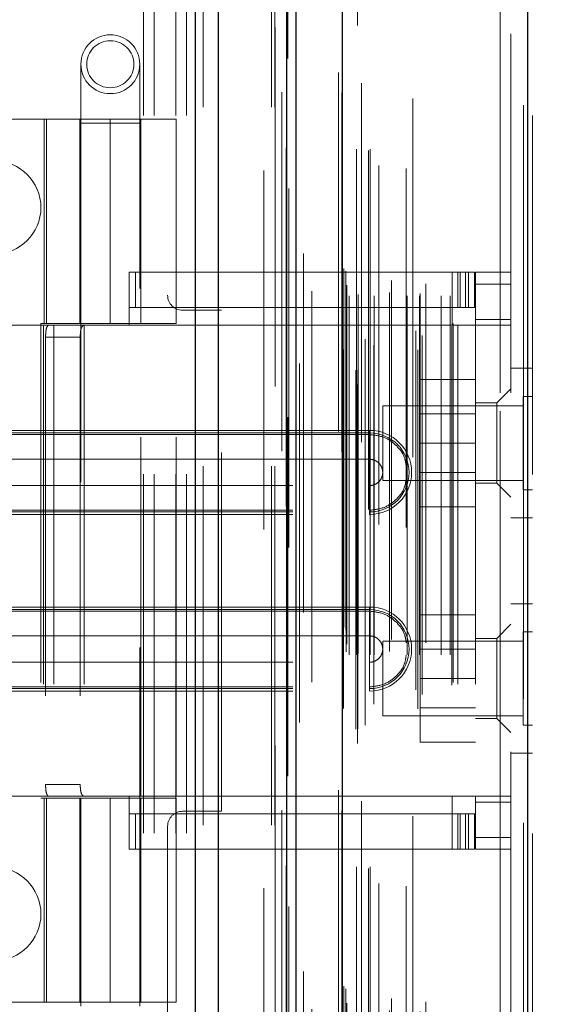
# Model space of a CAD drawing. Header units: inches. Extents: x 0.2 to 10.8, y 0.2 to 8.2.
# Tile 31 of 123: x 1.89 to 2.036, y 3.248 to 3.522. Entities that reach past the tile are written whole.
import ezdxf

# ---------------------------------------------------------------- set-up
doc = ezdxf.new("R2010")
doc.units = ezdxf.units.IN
doc.header["$MEASUREMENT"] = 0
doc.linetypes.add('HIDDEN', pattern=[0.075, 0.05, -0.025])
doc.layers.add('DIMENSIONS', color=140, linetype='Continuous')
doc.styles.add('SLDTEXTSTYLE0', font='TXT', dxfattribs={"width": 0.7})
doc.dimstyles.new('SLDDIMSTYLE1', dxfattribs={"dimtxt": 0.084961, "dimasz": 0.13, "dimexe": 0, "dimexo": 0.0625, "dimgap": 0.02124, "dimtad": 0, "dimtih": 1, "dimtoh": 1, "dimlfac": 12, "dimrnd": 1e-09, "dimzin": 12, "dimdsep": 46, "dimtxsty": 'SLDTEXTSTYLE0', "dimsah": 1, "dimcen": 0.09, "dimadec": 0, "dimazin": 3, "dimtfac": 1, "dimtmove": 0, "dimatfit": 0, "dimfxl": 0, "dimfrac": 2, "dimtolj": 1, "dimtzin": 12, "dimarcsym": 0})

# ---------------------------------------------------------------- blocks, each defined once
blk = doc.blocks.new('_D_5')
at = {"layer": 'DIMENSIONS'}
for p, q in [((2.19828, 3.04359), (2.19828, 3.29359)), ((1.88637, 3.04359), (2.32328, 3.04359)), ((1.99089, 2.89175), (2.32328, 2.89175)), ((2.19828, 2.66039), (2.19828, 2.89175)), ((2.29355, 2.66039), (2.19828, 2.66039)), ((2.44674, 2.66039), (2.41821, 2.66039)), ((2.41821, 2.66039), (2.41821, 2.52536)), ((2.69921, 2.66039), (2.72774, 2.66039)), ((2.72774, 2.66039), (2.72774, 2.52536)), ((2.41821, 2.52536), (2.44674, 2.52536)), ((2.72774, 2.52536), (2.69921, 2.52536))]:
    blk.add_line(p, q, dxfattribs=at)
for points in [[(2.19828, 3.04359), (2.21828, 3.17359), (2.17828, 3.17359)], [(2.19828, 2.89175), (2.17828, 2.76175), (2.21828, 2.76175)]]:
    blk.add_solid(points, dxfattribs=at)
at = {"layer": 'DIMENSIONS', "char_height": 0.083333, "attachment_point": 1, "style": 'SLDTEXTSTYLE0'}
for s, insert in [('1.82', (2.44674, 2.78684)), ('46.3', (2.44674, 2.63278))]:
    blk.add_mtext(s, dxfattribs=dict(at, insert=insert))

msp = doc.modelspace()

# ---------------------------------------------------------------- linework, layer by layer
at = {"color": 7, "linetype": 'Continuous', "lineweight": 25}
for p, q in [((1.9387722, 2.8977542), (1.9387722, 5.3435837)), ((1.9451361, 2.8977542), (1.9451361, 5.3424034)), ((1.9642121, 2.8977542), (1.9642121, 5.3334298)), ((1.9668481, 2.8977542), (1.9668481, 5.3331709)), ((1.9796512, 5.3074667), (1.9796512, 2.9238586)), ((2.0311721, 5.2983822), (2.0311721, 2.9329432))]:
    msp.add_line(p, q, dxfattribs=at)
at = {"color": 7, "linetype": 'HIDDEN', "lineweight": 18}
for p, q in [((1.9387722, 5.3435837), (1.9387722, 2.8977542)), ((1.9387722, 5.3435837), (1.9387722, 2.8977542)), ((1.9387722, 2.8977542), (1.9387722, 5.3435837)), ((1.9408935, 2.8977542), (1.9408935, 5.3424034)), ((1.9408935, 2.8977542), (1.9408935, 5.3424034)), ((1.9451361, 2.8977542), (1.9451361, 5.3424034)), ((1.9599695, 2.8977542), (1.9599695, 5.3334298)), ((1.9599695, 2.8977542), (1.9599695, 5.3334298)), ((1.9608481, 2.8977542), (1.9608481, 5.3331709)), ((1.9642121, 2.8977542), (1.9642121, 5.3334298)), ((1.9644663, 2.9113883), (1.9644663, 5.3199371)), ((1.9838767, 2.9205246), (1.9838767, 5.3108008)), ((1.9838767, 2.9205246), (1.9838767, 5.3108008)), ((1.9786093, 5.3074667), (1.9786093, 2.9238586)), ((1.9834514, 2.9245287), (1.9834514, 5.3067966)), ((1.983961, 2.9246186), (1.983961, 5.3067068)), ((1.9860144, 2.9255932), (1.9860144, 5.3057321)), ((1.9677215, 2.926347), (1.9677215, 5.3049834)), ((1.9850221, 5.3044863), (1.9850221, 2.9268473)), ((1.9795489, 5.3017727), (1.9795489, 2.9295527)), ((1.9795757, 2.929343), (1.9795757, 5.3019824)), ((1.9800272, 2.9303066), (1.9800272, 5.3010187)), ((1.9800272, 2.9303066), (1.9800272, 5.3010187)), ((1.9992574, 5.3002443), (1.9992574, 2.9310851)), ((2.000689, 2.9301569), (2.000689, 5.3011684)), ((1.9860455, 2.9331404), (1.9860455, 5.298185)), ((1.9884123, 2.9315016), (1.9884123, 5.2998295)), ((2.0301302, 5.2983822), (2.0301302, 2.9329432)), ((2.0301302, 2.9329432), (2.0301302, 5.2983822)), ((2.0311721, 2.9329432), (2.0311721, 5.2983822)), ((2.0001047, 2.9354593), (2.0001047, 5.295866)), ((2.0018694, 2.9341902), (2.0018694, 5.2971386)), ((2.0101216, 2.9367617), (2.0101216, 5.2945636)), ((2.0326093, 5.295437), (2.0326093, 2.9358883)), ((1.9711582, 2.9376201), (1.9711582, 5.2937055)), ((2.0105544, 2.9374924), (2.0105544, 5.2938329)), ((1.9806982, 2.946043), (1.9806982, 5.2852823)), ((1.9806982, 2.946043), (1.9806982, 5.2852823)), ((1.9815412, 2.9452097), (1.9815412, 5.2861157)), ((1.9815412, 2.9452097), (1.9815412, 5.2861157)), ((1.9836148, 5.2861157), (1.9836148, 2.9452097)), ((1.9836148, 2.9452097), (1.9836148, 5.2861157)), ((1.9840315, 2.9456263), (1.9840315, 5.285699)), ((1.9869482, 5.285699), (1.9869482, 2.9456263)), ((1.9873648, 2.9452097), (1.9873648, 5.2861157)), ((1.9873648, 5.2861157), (1.9873648, 2.9452097)), ((1.988538, 2.9452097), (1.988538, 5.2861157)), ((1.9928365, 2.9461263), (1.9928365, 5.2852405)), ((1.9977086, 2.9452097), (1.9977086, 5.2861157)), ((2.0011536, 2.9452097), (2.0011536, 5.2861157)), ((2.0013657, 2.9458738), (2.0013657, 5.2854545)), ((2.0071884, 2.9452097), (2.0071884, 5.2861157)), ((2.009721, 2.9452097), (2.009721, 5.2861157)), ((2.009721, 2.9452097), (2.009721, 5.2861157)), ((1.9809426, 2.9482043), (1.9809426, 5.283121)), ((1.9898289, 5.2815497), (1.9898289, 2.9497614)), ((1.993384, 2.9495049), (1.993384, 5.2818205)), ((1.993384, 2.9495049), (1.993384, 5.2818205)), ((2.0028802, 2.9485756), (2.0028802, 5.2827497)), ((1.9800806, 2.9528959), (1.9800806, 5.2784294)), ((1.9800806, 2.9528959), (1.9800806, 5.2784294)), ((1.9806278, 2.9521229), (1.9806278, 5.2792025)), ((1.9806278, 2.9521229), (1.9806278, 5.2792025)), ((1.9974399, 5.2807203), (1.9974399, 2.9506064)), ((1.9647549, 5.2751131), (1.9647549, 2.9562213)), ((1.9688887, 2.9569864), (1.9688887, 5.274339)), ((1.9578481, 2.9801709), (1.9578481, 5.2510875)), ((1.9578481, 2.9801709), (1.9578481, 5.2510875)), ((1.9578481, 2.9801709), (1.9578481, 5.2510875)), ((1.9578481, 2.9801709), (1.9578481, 5.2510875)), ((2.0236093, 3.0182043), (2.0236093, 5.213121)), ((2.0236093, 3.0182043), (2.0236093, 5.213121)), ((2.0236093, 5.213121), (2.0236093, 3.0182043)), ((2.0236093, 5.213121), (2.0236093, 3.0182043)), ((2.0266093, 3.0182043), (2.0266093, 5.213121)), ((1.9310148, 4.0417125), (1.9310148, 3.4453792)), ((1.9242648, 3.0955042), (1.9242648, 3.6473375)), ((1.9242648, 3.0955042), (1.9242648, 3.6473375)), ((1.9272648, 3.0955042), (1.9272648, 3.6473375)), ((1.9332648, 3.0955042), (1.9332648, 3.6473375)), ((1.9362648, 3.0955042), (1.9362648, 3.6473375)), ((1.9362648, 3.0955042), (1.9362648, 3.6473375)), ((1.9068586, 3.5097627), (1.9068586, 3.4933585)), ((1.9232628, 3.4933585), (1.9232628, 3.5097627)), ((1.9150607, 3.4944609), (1.8461631, 3.4944609)), ((1.896688, 3.4944609), (1.896688, 3.4375383)), ((1.8973141, 3.4375383), (1.8973141, 3.4944609)), ((1.9065306, 3.4944609), (1.9065306, 3.4375383)), ((1.9068212, 3.4944609), (1.9068212, 3.4375383)), ((1.9068586, 3.4933585), (1.9232628, 3.4933585)), ((1.9068586, 3.4933585), (1.9068586, 3.2472955)), ((1.9150607, 3.4944609), (1.9150607, 3.4375383)), ((1.9150607, 3.4944609), (1.9334334, 3.4944609)), ((1.9150607, 3.4375383), (1.9150607, 3.4944609)), ((1.9232628, 3.2472955), (1.9232628, 3.4933585)), ((1.9235909, 3.4375383), (1.9235909, 3.4944609)), ((1.9334334, 3.4375383), (1.9334334, 3.4944609)), ((1.9203101, 3.45181), (2.0102051, 3.45181)), ((1.9203101, 3.4370462), (1.9203101, 3.45181)), ((1.9221031, 3.4419675), (1.9221031, 3.45181)), ((2.0102051, 3.4370462), (2.0102051, 3.45181)), ((2.0102051, 3.45181), (2.0118455, 3.45181)), ((2.0118455, 3.45181), (2.0118455, 3.4419675)), ((2.0118455, 3.45181), (2.0147983, 3.45181)), ((2.0124567, 3.4419675), (2.0124567, 3.45181)), ((2.0139446, 3.4419675), (2.0139446, 3.45181)), ((2.0147983, 3.4419675), (2.0147983, 3.45181)), ((2.0147983, 3.45181), (2.0164387, 3.45181)), ((2.0147983, 3.4419675), (2.0147983, 3.45181)), ((2.0164387, 3.4419675), (2.0164387, 3.45181)), ((2.0266093, 3.45181), (2.0167668, 3.45181)), ((2.0167668, 3.4485291), (2.0167668, 3.45181)), ((2.0266093, 3.4485291), (2.0167668, 3.4485291)), ((2.0167668, 3.4485291), (2.0167668, 3.4386866)), ((2.0266093, 3.4485291), (2.0167668, 3.4485291)), ((1.9203101, 3.4419675), (2.0102051, 3.4419675)), ((1.9460148, 3.4412125), (1.9351815, 3.4412125)), ((1.9460148, 3.3016292), (1.9460148, 3.4412125)), ((2.0118455, 3.4419675), (2.0102051, 3.4419675)), ((2.0147983, 3.4419675), (2.0118455, 3.4419675)), ((2.0164387, 3.4419675), (2.0147983, 3.4419675)), ((1.8956737, 3.4375383), (1.9150607, 3.4375383)), ((1.8956737, 3.4375383), (1.8956737, 3.3053205)), ((1.9334334, 3.4375383), (1.9150607, 3.4375383)), ((2.0167668, 3.4386866), (2.0266093, 3.4386866)), ((2.0167668, 3.4370462), (2.0167668, 3.4386866)), ((1.8965015, 3.4370462), (1.8658481, 3.4370462)), ((1.8965015, 3.4370462), (1.8965015, 3.3058126)), ((1.8993135, 3.4370462), (1.8965015, 3.4370462)), ((1.8965015, 3.4370462), (1.8965015, 3.3058126)), ((1.8993135, 3.4370462), (1.8993135, 3.3058126)), ((1.9334334, 3.4370462), (1.8993135, 3.4370462)), ((1.9077495, 3.4370462), (1.9077495, 3.3058126)), ((1.9235909, 3.3058126), (1.9235909, 3.4370462)), ((1.9334334, 3.3058126), (1.9334334, 3.4370462)), ((1.9334334, 3.4370462), (2.0102051, 3.4370462)), ((1.9334334, 3.4370462), (2.0102051, 3.4370462)), ((2.0118455, 3.4370462), (2.0102051, 3.4370462)), ((2.0118455, 3.4370462), (2.0118455, 3.3058126)), ((2.0266093, 3.4370462), (2.0118455, 3.4370462)), ((2.0118455, 3.4370462), (2.0118455, 3.3058126)), ((2.0167668, 3.4370462), (2.0167668, 3.3058126)), ((1.897046, 3.4337654), (1.897046, 3.3090934)), ((1.897046, 3.4337654), (1.9066967, 3.4337654)), ((1.9066967, 3.4337654), (1.9066967, 3.3090934)), ((2.0326093, 3.4250377), (2.0266093, 3.4250377)), ((2.0167668, 3.4219543), (2.0013501, 3.4219543)), ((2.0013501, 3.4219543), (2.0013501, 3.4042043)), ((2.0266093, 3.4193297), (2.0226723, 3.4153927)), ((2.0226723, 3.4153927), (2.0167668, 3.4153927)), ((2.0226723, 3.4042378), (2.0226723, 3.4153927)), ((2.0300051, 3.4172252), (2.0300051, 3.4042043)), ((2.0326093, 3.4172252), (2.0300051, 3.4172252)), ((1.9909426, 3.414621), (1.9909426, 3.4042043)), ((2.0300051, 3.414621), (1.9909426, 3.414621)), ((2.0167668, 3.4123668), (2.0013501, 3.4123668)), ((1.9872392, 3.4077502), (1.8658481, 3.4077502)), ((1.9872392, 3.4077502), (1.9872392, 3.4065797)), ((1.9872392, 3.4070395), (1.8658481, 3.4070395)), ((1.9872392, 3.4065797), (1.8658481, 3.4065797)), ((1.9872392, 3.4070395), (1.9872392, 3.3996979)), ((1.9909426, 3.4042043), (1.9909426, 3.3937877)), ((2.0167668, 3.4042043), (2.0013501, 3.4042043)), ((2.0013501, 3.4042043), (2.0013501, 3.3864543)), ((2.0226723, 3.3930829), (2.0226723, 3.4042378)), ((2.0300051, 3.4042043), (2.0300051, 3.3911835)), ((1.9872392, 3.3996979), (1.8658481, 3.3996979)), ((1.9909426, 3.3937877), (2.0300051, 3.3937877)), ((2.0013501, 3.3960418), (2.0167668, 3.3960418)), ((1.8658481, 3.3923735), (1.9872392, 3.3923735)), ((1.9872392, 3.3850319), (1.9872392, 3.3923735)), ((2.0167668, 3.3930829), (2.0226723, 3.3930829)), ((2.0226723, 3.3930829), (2.0266093, 3.3891459)), ((2.0300051, 3.3911835), (2.0326093, 3.3911835)), ((1.8658481, 3.3854917), (1.9872392, 3.3854917)), ((1.9872392, 3.3843212), (1.9872392, 3.3854917)), ((2.0167668, 3.3864543), (2.0013501, 3.3864543)), ((1.8658481, 3.3850319), (1.9872392, 3.3850319)), ((1.8658481, 3.3843212), (1.9872392, 3.3843212)), ((2.0266093, 3.383371), (2.0326093, 3.383371)), ((1.9872392, 3.3585376), (1.8658481, 3.3585376)), ((1.9872392, 3.3578269), (1.8658481, 3.3578269)), ((1.9872392, 3.3585376), (1.9872392, 3.3573671)), ((1.9872392, 3.3578269), (1.9872392, 3.3504853)), ((2.0326093, 3.3594543), (2.0266093, 3.3594543)), ((1.9872392, 3.3573671), (1.8658481, 3.3573671)), ((2.0167668, 3.356371), (2.0013501, 3.356371)), ((2.0013501, 3.356371), (2.0013501, 3.338621)), ((2.0266093, 3.3537129), (2.0226723, 3.3497759)), ((1.9872392, 3.3504853), (1.8658481, 3.3504853)), ((2.0226723, 3.3497759), (2.0167668, 3.3497759)), ((2.0226723, 3.3274661), (2.0226723, 3.3497759)), ((2.0300051, 3.3516418), (2.0300051, 3.338621)), ((2.0326093, 3.3516418), (2.0300051, 3.3516418)), ((1.9909426, 3.3490377), (1.9909426, 3.338621)), ((2.0300051, 3.3490377), (1.9909426, 3.3490377)), ((2.0167668, 3.3467835), (2.0013501, 3.3467835)), ((1.8658481, 3.3431609), (1.9872392, 3.3431609)), ((1.9872392, 3.3358193), (1.9872392, 3.3431609)), ((1.9909426, 3.338621), (1.9909426, 3.3282043)), ((2.0167668, 3.338621), (2.0013501, 3.338621)), ((2.0013501, 3.338621), (2.0013501, 3.320871)), ((2.0300051, 3.338621), (2.0300051, 3.3256002)), ((1.8658481, 3.3362791), (1.9872392, 3.3362791)), ((1.8658481, 3.3358193), (1.9872392, 3.3358193)), ((1.9872392, 3.3351086), (1.9872392, 3.3362791)), ((1.8658481, 3.3351086), (1.9872392, 3.3351086)), ((2.0013501, 3.3304585), (2.0167668, 3.3304585)), ((1.9909426, 3.3282043), (2.0300051, 3.3282043)), ((2.0167668, 3.3274661), (2.0226723, 3.3274661)), ((2.0226723, 3.3274661), (2.0266093, 3.3235291)), ((2.0300051, 3.3256002), (2.0326093, 3.3256002)), ((2.0167668, 3.320871), (2.0013501, 3.320871)), ((2.0266093, 3.3177877), (2.0326093, 3.3177877)), ((1.9066967, 3.3090934), (1.897046, 3.3090934)), ((1.8965015, 3.3058126), (1.8658481, 3.3058126)), ((1.8993135, 3.3058126), (1.8965015, 3.3058126)), ((1.9334334, 3.3058126), (1.8993135, 3.3058126)), ((1.9203101, 3.2910488), (1.9203101, 3.3058126)), ((2.0102051, 3.3058126), (1.9334334, 3.3058126)), ((2.0102051, 3.3058126), (1.9334334, 3.3058126)), ((2.0118455, 3.3058126), (2.0102051, 3.3058126)), ((2.0102051, 3.2910488), (2.0102051, 3.3058126)), ((2.0266093, 3.3058126), (2.0118455, 3.3058126)), ((2.0167668, 3.3041722), (2.0167668, 3.3058126)), ((1.8956737, 3.3053205), (1.9150607, 3.3053205)), ((1.896688, 3.3053205), (1.896688, 3.2483979)), ((1.8973141, 3.2483979), (1.8973141, 3.3053205)), ((1.9065306, 3.3053205), (1.9065306, 3.2483979)), ((1.9068212, 3.3053205), (1.9068212, 3.2483979)), ((1.9150607, 3.3053205), (1.9150607, 3.2483979)), ((1.9150607, 3.3053205), (1.9334334, 3.3053205)), ((1.9150607, 3.2483979), (1.9150607, 3.3053205)), ((1.9235909, 3.2483979), (1.9235909, 3.3053205)), ((1.9334334, 3.2483979), (1.9334334, 3.3053205)), ((2.0266093, 3.3041722), (2.0167668, 3.3041722)), ((2.0167668, 3.3041722), (2.0167668, 3.2943297)), ((2.0102051, 3.3008913), (1.9203101, 3.3008913)), ((1.9221031, 3.2910488), (1.9221031, 3.3008913)), ((1.9351815, 3.3016292), (1.9460148, 3.3016292)), ((2.0102051, 3.3008913), (2.0118455, 3.3008913)), ((2.0118455, 3.3008913), (2.0118455, 3.2910488)), ((2.0118455, 3.3008913), (2.0147983, 3.3008913)), ((2.0124567, 3.2910488), (2.0124567, 3.3008913)), ((2.0139446, 3.2910488), (2.0139446, 3.3008913)), ((2.0147983, 3.2910488), (2.0147983, 3.3008913)), ((2.0147983, 3.3008913), (2.0164387, 3.3008913)), ((2.0147983, 3.2910488), (2.0147983, 3.3008913)), ((2.0164387, 3.2910488), (2.0164387, 3.3008913)), ((1.9310148, 3.2974625), (1.9310148, 2.9801709)), ((2.0266093, 3.2943297), (2.0167668, 3.2943297)), ((2.0167668, 3.2910488), (2.0167668, 3.2943297)), ((2.0266093, 3.2943297), (2.0167668, 3.2943297)), ((2.0102051, 3.2910488), (1.9203101, 3.2910488)), ((2.0118455, 3.2910488), (2.0102051, 3.2910488)), ((2.0147983, 3.2910488), (2.0118455, 3.2910488)), ((2.0164387, 3.2910488), (2.0147983, 3.2910488)), ((2.0266093, 3.2910488), (2.0167668, 3.2910488)), ((1.8461631, 3.2483979), (1.9150607, 3.2483979)), ((1.9334334, 3.2483979), (1.9150607, 3.2483979))]:
    msp.add_line(p, q, dxfattribs=at)
at = {"color": 7, "linetype": 'HIDDEN', "lineweight": 18, "flags": 128}
for points in [[(1.9609591, 5.3199942), (1.9609587, 4.1251826), (1.9609591, 2.9108429)], [(1.9628589, 5.3019534), (1.9628588, 4.1643733), (1.9628589, 2.929374)], [(1.96403, 5.2864971), (1.9640293, 4.0906305), (1.96403, 2.9448458)], [(1.96403, 5.286496), (1.9640293, 4.1643809), (1.96403, 2.9448289)], [(1.971146, 2.946533), (1.9711462, 4.1061245), (1.971146, 5.2847909)]]:
    msp.add_lwpolyline(points, dxfattribs=at)
at = {"color": 7, "linetype": 'HIDDEN', "lineweight": 18}
for radius in [0.0082021, 0.0065617]:
    msp.add_circle((1.9150607, 3.5097627), radius, dxfattribs=at)
for centre, radius, start, end in [((1.8827231, 3.4698375), 0.0130208, 270, 90), ((1.9351815, 3.4453792), 0.0041667, 180, 270), ((1.9872392, 3.3960357), 0.0117145, 270, 90), ((1.9872392, 3.3960357), 0.0110038, 270, 90), ((1.9872392, 3.3468231), 0.0117145, 270, 90), ((1.9872392, 3.3468231), 0.0110038, 270, 90), ((1.9351815, 3.2974625), 0.0041667, 90, 180), ((1.8827231, 3.2730042), 0.0130208, 270, 90)]:
    msp.add_arc(centre, radius, start, end, dxfattribs=at)
for points, knots in [([(1.897046, 3.4337654), (1.897046, 3.4342), (1.8970623, 3.4346266), (1.8971318, 3.4354229), (1.8971852, 3.4357875), (1.897336, 3.4363927), (1.8974349, 3.4366364), (1.8976757, 3.4369612), (1.8978199, 3.4370462), (1.89798, 3.4370462)], [0, 0, 0, 0, 0.25, 0.25, 0.5, 0.5, 0.75, 0.75, 1, 1, 1, 1]), ([(1.9079846, 3.4370462), (1.9077389, 3.4370462), (1.9075258, 3.4369704), (1.9071775, 3.4366558), (1.9070442, 3.4364165), (1.9068514, 3.4358119), (1.9067897, 3.4354426), (1.9067132, 3.4346421), (1.9066967, 3.4342055), (1.9066967, 3.4337654)], [0, 0, 0, 0, 0.25, 0.25, 0.5, 0.5, 0.75, 0.75, 1, 1, 1, 1]), ([(1.9974399, 3.3977615), (1.9973331, 3.3985468), (1.9970397, 3.4007043), (1.9948435, 3.4036572), (1.9913906, 3.4061064), (1.988623, 3.4064219), (1.9872392, 3.4065797)], [0, 0, 0, 0, 0.16020075, 0.44013383, 0.72006692, 1, 1, 1, 1]), ([(1.9872392, 3.3923735), (1.9877186, 3.3923735), (1.9881978, 3.3924688), (1.9890836, 3.3928357), (1.9894898, 3.3931071), (1.9901678, 3.3937851), (1.9904392, 3.3941913), (1.9908061, 3.3950771), (1.9909014, 3.3955563), (1.9909014, 3.3965151), (1.9908061, 3.3969943), (1.9904392, 3.3978801), (1.9901678, 3.3982863), (1.9894898, 3.3989643), (1.9890836, 3.3992357), (1.9881978, 3.3996026), (1.9877186, 3.3996979), (1.9872392, 3.3996979)], [0, 0, 0, 0, 0.125, 0.125, 0.25, 0.25, 0.375, 0.375, 0.5, 0.5, 0.625, 0.625, 0.75, 0.75, 0.875, 0.875, 1, 1, 1, 1]), ([(1.9872392, 3.3854917), (1.988623, 3.3856495), (1.9913906, 3.385965), (1.9948435, 3.3884142), (1.9970397, 3.3913671), (1.9973331, 3.3935246), (1.9974399, 3.3943099)], [0, 0, 0, 0, 0.27993308, 0.55986617, 0.83979925, 1, 1, 1, 1]), ([(1.9974399, 3.3485489), (1.9973331, 3.3493342), (1.9970397, 3.3514917), (1.9948435, 3.3544446), (1.9913906, 3.3568938), (1.988623, 3.3572093), (1.9872392, 3.3573671)], [0, 0, 0, 0, 0.16020075, 0.44013383, 0.72006692, 1, 1, 1, 1]), ([(1.9872392, 3.3431609), (1.9877186, 3.3431609), (1.9881978, 3.3432562), (1.9890836, 3.3436231), (1.9894898, 3.3438945), (1.9901678, 3.3445725), (1.9904392, 3.3449787), (1.9908061, 3.3458645), (1.9909014, 3.3463437), (1.9909014, 3.3473025), (1.9908061, 3.3477817), (1.9904392, 3.3486675), (1.9901678, 3.3490737), (1.9894898, 3.3497517), (1.9890836, 3.3500231), (1.9881978, 3.35039), (1.9877186, 3.3504853), (1.9872392, 3.3504853)], [0, 0, 0, 0, 0.125, 0.125, 0.25, 0.25, 0.375, 0.375, 0.5, 0.5, 0.625, 0.625, 0.75, 0.75, 0.875, 0.875, 1, 1, 1, 1]), ([(1.9872392, 3.3362791), (1.988623, 3.3364369), (1.9913906, 3.3367524), (1.9948435, 3.3392016), (1.9970397, 3.3421545), (1.9973331, 3.344312), (1.9974399, 3.3450973)], [0, 0, 0, 0, 0.27993308, 0.55986617, 0.83979925, 1, 1, 1, 1]), ([(1.89798, 3.3058126), (1.8978199, 3.3058126), (1.8976774, 3.3058959), (1.8974349, 3.3062219), (1.8973365, 3.3064645), (1.8971856, 3.3070693), (1.8971319, 3.3074358), (1.8970627, 3.3082269), (1.897046, 3.3086588), (1.897046, 3.3090934)], [0, 0, 0, 0, 0.25, 0.25, 0.5, 0.5, 0.75, 0.75, 1, 1, 1, 1]), ([(1.9066967, 3.3090934), (1.9066967, 3.3086532), (1.9067129, 3.3082209), (1.9067895, 3.3074167), (1.906851, 3.3070488), (1.9070434, 3.3064441), (1.9071773, 3.3062037), (1.9075237, 3.3058898), (1.9077388, 3.3058126), (1.9079846, 3.3058126)], [0, 0, 0, 0, 0.25, 0.25, 0.5, 0.5, 0.75, 0.75, 1, 1, 1, 1])]:
    msp.add_open_spline(points, degree=3, knots=knots, dxfattribs=at)
for points in [[(1.9872392, 3.4065797), (1.9872392, 3.4052081), (1.9872392, 3.401904), (1.9872392, 3.3979946), (1.9872392, 3.3960357)], [(1.9872392, 3.3996979), (1.9872392, 3.3987826), (1.9872392, 3.3974091), (1.9872392, 3.3960357)], [(1.9872392, 3.3960357), (1.9872392, 3.3940768), (1.9872392, 3.3901674), (1.9872392, 3.3868633), (1.9872392, 3.3854917)], [(1.9872392, 3.3960357), (1.9872392, 3.3946623), (1.9872392, 3.3932888), (1.9872392, 3.3923735)], [(1.9872392, 3.3573671), (1.9872392, 3.3559955), (1.9872392, 3.3526914), (1.9872392, 3.348782), (1.9872392, 3.3468231)], [(1.9872392, 3.3504853), (1.9872392, 3.34957), (1.9872392, 3.3481965), (1.9872392, 3.3468231)], [(1.9872392, 3.3468231), (1.9872392, 3.3448642), (1.9872392, 3.3409548), (1.9872392, 3.3376507), (1.9872392, 3.3362791)], [(1.9872392, 3.3468231), (1.9872392, 3.3454497), (1.9872392, 3.3440762), (1.9872392, 3.3431609)]]:
    msp.add_open_spline(points, degree=3, dxfattribs=at)

# ---------------------------------------------------------------- dimensions: what is measured, and where the dimension line sits
at = {"layer": 'DIMENSIONS'}
dim = msp.add_linear_dim(base=(2.1982799, 2.8917542), p1=(1.836369, 3.0435875), p2=(1.9408944, 2.8917542), angle=90, dimstyle='SLDDIMSTYLE1', dxfattribs=at)
dim.commit()
dim.dimension.update_dxf_attribs({"geometry": '_D_5', "text_midpoint": (2.1982799, 2.6603933), "dimtype": 160})

doc.saveas('drawing.dxf')
